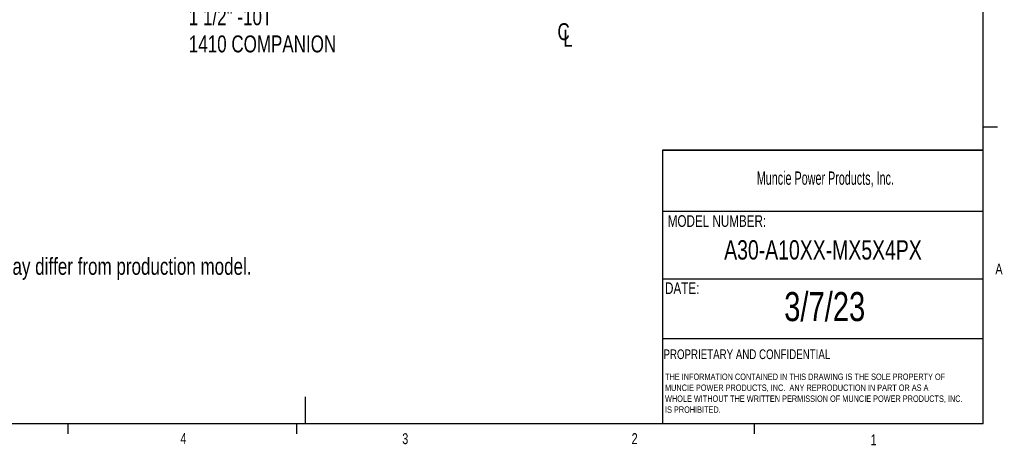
# Model space of a CAD drawing. Header units: inches. Extents: x 0.4 to 16.6, y 0.2 to 10.8.
# Tile 7 of 12: x 8.1 to 16.6, y 0.2 to 3.9. Entities that reach past the tile are written whole.
import ezdxf

# ---------------------------------------------------------------- set-up
doc = ezdxf.new("R2010")
doc.units = ezdxf.units.IN
doc.header["$MEASUREMENT"] = 0
doc.layers.add('BORDER', color=7, linetype='Continuous', lineweight=25)
doc.layers.add('SLD-0', color=7, linetype='Continuous', lineweight=25)
doc.styles.add('SLDTEXTSTYLE0', font='TXT', dxfattribs={"width": 0.75})
doc.styles.add('SLDTEXTSTYLE1', font='TXT', dxfattribs={"width": 0.605})

# ---------------------------------------------------------------- blocks, each defined once
blk = doc.blocks.new('SW_NOTE_0')
at = {"layer": 'SLD-0', "color": 0, "char_height": 0.055, "attachment_point": 1, "style": 'SLDTEXTSTYLE0'}
for s, insert in [('THE INFORMATION CONTAINED IN THIS DRAWING IS THE SOLE PROPERTY OF', (0, 0.0709)), ('MUNCIE POWER PRODUCTS, INC.  ANY REPRODUCTION IN PART OR AS A', (0, -0.0235)), ('WHOLE WITHOUT THE WRITTEN PERMISSION OF MUNCIE POWER PRODUCTS, INC.', (0, -0.1178)), ('IS PROHIBITED.', (0, -0.2122))]:
    blk.add_mtext(s, dxfattribs=dict(at, insert=insert))
blk = doc.blocks.new('SW_SYMBOL_MOD_CL')
at = {"layer": 'SLD-0', "color": 0, "char_height": 30.8, "attachment_point": 5, "style": 'SLDTEXTSTYLE0'}
for s, insert in [('C', (15.7, 23.6)), ('L', (23.6, 11.8))]:
    blk.add_mtext(s, dxfattribs=dict(at, insert=insert))
blk = doc.blocks.new('SW_NOTE_0_1')
at = {"layer": 'SLD-0', "color": 0, "char_height": 0.145833, "attachment_point": 1, "style": 'SLDTEXTSTYLE0'}
for s, insert in [('1 1/2" -10T', (0.0236, 0.0531)), ('1410 COMPANION', (0.0236, -0.1808))]:
    blk.add_mtext(s, dxfattribs=dict(at, insert=insert))

msp = doc.modelspace()

# ---------------------------------------------------------------- linework, layer by layer
at = {"layer": 'BORDER'}
for p, q in [((16.3763, 0.3921), (16.3763, 10.6421)), ((16.3763, 2.9503), (16.5013, 2.9503)), ((13.6175, 2.7488), (13.6175, 0.3921)), ((13.6175, 2.2235), (16.3763, 2.2235)), ((13.6175, 1.6426), (16.3763, 1.6426)), ((13.6175, 1.1283), (16.3763, 1.1283)), ((10.5445, 0.6263), (10.5445, 0.3921)), ((16.3763, 0.3921), (0.6263, 0.3921)), ((8.501, 0.3921), (8.501, 0.3073)), ((10.4698, 0.3921), (10.4698, 0.3073)), ((14.4073, 0.3921), (14.4073, 0.3073))]:
    msp.add_line(p, q, dxfattribs=at)
at = {"layer": 'SLD-0', "lineweight": 35}
msp.add_line((13.6175, 2.7488), (16.3763, 2.7488), dxfattribs=at)

# ---------------------------------------------------------------- block references
at = {"layer": 'SLD-0'}
for name, p in [('SW_NOTE_0_1', (9.519, 3.9182)), ('SW_NOTE_0', (13.64, 0.7548))]:
    msp.add_blockref(name, p, dxfattribs=at)
at = {"layer": 'SLD-0', "color": 7, "xscale": 0.004731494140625, "yscale": 0.004731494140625, "zscale": 0.004731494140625}
msp.add_blockref('SW_SYMBOL_MOD_CL', (12.6928, 3.6573), dxfattribs=at)

# ---------------------------------------------------------------- texts
at = {"color": 7, "linetype": 'Continuous', "lineweight": 0, "char_height": 0.0937, "attachment_point": 1, "style": 'SLDTEXTSTYLE0'}
for s, insert in [('A', (16.4821, 1.7726)), ('4', (9.4701, 0.3137)), ('3', (11.3788, 0.3116)), ('2', (13.3523, 0.3124)), ('1', (15.4083, 0.3014))]:
    msp.add_mtext(s, dxfattribs=dict(at, insert=insert))
at = {"layer": 'BORDER', "style": 'SLDTEXTSTYLE0'}
for s, insert, char_height, attachment_point in [('A30-A10XX-MX5X4PX', (14.9991, 1.974), 0.166667, 2), ('3/7/23', (15.0141, 1.5273), 0.25, 2), ('PROPRIETARY AND CONFIDENTIAL', (13.6268, 1.0336), 0.083333, 1)]:
    msp.add_mtext(s, dxfattribs=dict(at, insert=insert, char_height=char_height, attachment_point=attachment_point))
at = {"layer": 'SLD-0', "attachment_point": 1}
for s, insert, char_height, style in [('Muncie Power Products, Inc.', (14.4296, 2.5659), 0.114583, 'SLDTEXTSTYLE1'), ('MODEL NUMBER:', (13.6634, 2.189), 0.1, 'SLDTEXTSTYLE0'), ('DATE:', (13.64, 1.6107), 0.1, 'SLDTEXTSTYLE0')]:
    msp.add_mtext(s, dxfattribs=dict(at, insert=insert, char_height=char_height, style=style))
at = {"layer": 'SLD-0', "color": 7, "insert": (6.3181, 1.822), "char_height": 0.145833, "attachment_point": 1, "style": 'SLDTEXTSTYLE0'}
msp.add_mtext('- Flange position shown may differ from production model.', dxfattribs=at)

doc.saveas('drawing.dxf')
